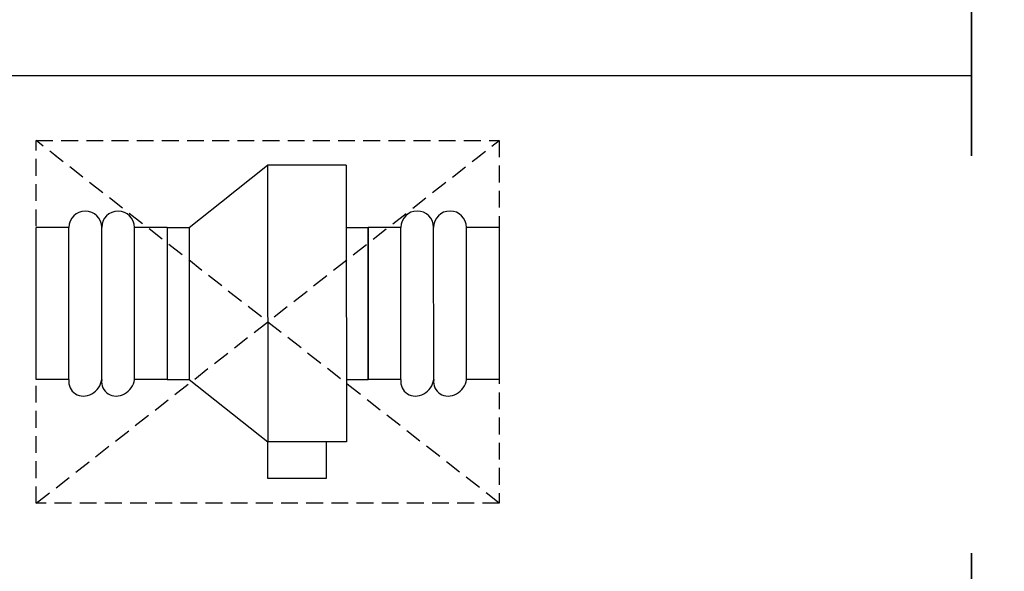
# Model space of a CAD drawing. Header units: inches. Extents: x 110711 to 158499, y 12149 to 19253.
# Tile 36 of 46: x 124629 to 124664, y 17558 to 17577. Entities that reach past the tile are written whole.
import ezdxf

# ---------------------------------------------------------------- set-up
doc = ezdxf.new("R2010")
doc.units = ezdxf.units.IN
doc.header["$MEASUREMENT"] = 0
doc.linetypes.add('HIDDEN', pattern=[0.375, 0.25, -0.125])
doc.layers.add('AC-SAD', color=104, linetype='Continuous')
doc.layers.add('INLINE  EXHAUST', color=211, linetype='Continuous', lineweight=0)
doc.layers.add('PP-HVAC', color=7, linetype='Continuous', lineweight=25)
doc.styles.get("Standard").update_dxf_attribs({"font": 'romans.shx', "height": 6})

# ---------------------------------------------------------------- blocks, each defined once
blk = doc.blocks.new('zw$239F')
at = {"layer": 'AC-SAD', "color": 8, "linetype": 'HIDDEN', "ltscale": 50}
for p, q in [((344.96, 0), (0, 269.96)), ((0, 0), (344.96, 269.96))]:
    blk.add_line(p, q, dxfattribs=at)
at = {"layer": 'AC-SAD'}
for p, q in [((113.9, 205.24), (172.48, 251.6)), ((172.48, 251.6), (172.48, 45.71)), ((231.06, 251.6), (172.48, 251.6)), ((231.06, 251.6), (231.06, 45.71)), ((97.63, 205.24), (97.63, 92.06)), ((97.63, 205.24), (113.9, 205.24)), ((113.9, 205.24), (113.9, 92.06)), ((231.06, 205.24), (247.33, 205.24)), ((247.33, 205.24), (247.33, 92.06)), ((344.96, 205.24), (344.96, 92.06)), ((97.63, 92.06), (113.9, 92.06)), ((113.9, 92.06), (172.48, 45.71)), ((231.06, 92.06), (247.33, 92.06)), ((231.06, 45.71), (172.48, 45.71)), ((172.48, 18.37), (172.48, 45.71)), ((216.09, 45.71), (216.09, 18.37)), ((216.09, 18.37), (172.48, 18.37))]:
    blk.add_line(p, q, dxfattribs=at)
at = {"layer": 'AC-SAD', "ltscale": 500}
for p, q in [((24.41, 205.24), (0, 205.24)), ((0, 92.06), (0, 205.24)), ((97.63, 205.24), (73.22, 205.24)), ((271.74, 205.24), (247.33, 205.24)), ((247.33, 92.06), (247.33, 205.24)), ((344.96, 205.24), (320.55, 205.24)), ((24.41, 92.06), (0, 92.06)), ((97.63, 92.06), (73.22, 92.06)), ((271.74, 92.06), (247.33, 92.06)), ((344.96, 92.06), (320.55, 92.06))]:
    blk.add_line(p, q, dxfattribs=at)
at = {"layer": 'AC-SAD', "color": 1, "ltscale": 500}
for p, q in [((24.41, 92.06), (24.41, 205.24)), ((48.81, 92.06), (48.81, 205.24)), ((73.22, 92.06), (73.22, 205.24)), ((271.74, 92.06), (271.74, 205.24)), ((296.14, 92.06), (296.14, 205.24)), ((320.55, 92.06), (320.55, 205.24))]:
    blk.add_line(p, q, dxfattribs=at)
at = {"layer": 'AC-SAD', "color": 8, "linetype": 'HIDDEN', "ltscale": 50}
blk.add_lwpolyline([(0, 0), (0, 269.96), (344.96, 269.96), (344.96, 0)], close=True, dxfattribs=at)
at = {"layer": 'AC-SAD', "color": 1, "ltscale": 500}
for centre, major_axis, ratio, start_param, end_param in [((36.61, 205.24), (-8.63, 8.63), 1, 3.926991, 7.068583), ((61.02, 205.24), (-8.63, 8.63), 1, 3.926991, 7.068583), ((283.94, 205.24), (-8.63, 8.63), 1, 3.926991, 7.068583), ((308.35, 205.24), (-8.63, 8.63), 1, 3.926991, 7.068583), ((36.61, 92.06), (-9.21, -9.21), 0.885218, 5.436977, 8.57857), ((61.02, 92.06), (-9.21, -9.21), 0.885218, 5.436977, 8.57857), ((283.94, 92.06), (-9.21, -9.21), 0.885218, 5.436977, 8.57857), ((308.35, 92.06), (-9.21, -9.21), 0.885218, 5.436977, 8.57857)]:
    blk.add_ellipse(centre, major_axis=major_axis, ratio=ratio, start_param=start_param, end_param=end_param, dxfattribs=at)

msp = doc.modelspace()

# ---------------------------------------------------------------- linework, layer by layer
at = {"layer": 'PP-HVAC', "linetype": 'Continuous', "ltscale": 10}
for p, q in [((124662.909, 17693.287), (124662.909, 17575.092)), ((124662.91, 17575.092), (124662.91, 17665.455)), ((124496.274, 17575.092), (124662.909, 17575.092)), ((124496.274, 17575.092), (124662.909, 17575.092)), ((124662.909, 17575.092), (124662.909, 17431.842)), ((124662.91, 17431.842), (124662.91, 17575.092))]:
    msp.add_line(p, q, dxfattribs=at)

# ---------------------------------------------------------------- next in the draw order: texts
at = {"layer": 'PP-HVAC', "linetype": 'Continuous', "ltscale": 10, "insert": (124526.565, 17569.104), "char_height": 6.3082, "width": 442.57216, "attachment_point": 1, "bg_fill": 2}
msp.add_mtext('\\pi6.1079;{\\fCentury Gothic|b1|i0|c0|p34;IN LINE  FAN }', dxfattribs=at)

# ---------------------------------------------------------------- next in the draw order: texts
at = {"layer": 'PP-HVAC', "linetype": 'Continuous', "ltscale": 10, "insert": (124497.975, 17567.706), "char_height": 6.3082, "width": 442.57216, "attachment_point": 1, "bg_fill": 2}
msp.add_mtext('\\pi6.1079;{\\fCentury Gothic|b1|i0|c0|p34;0.5}', dxfattribs=at)

# ---------------------------------------------------------------- next in the draw order: block references
at = {"layer": 'INLINE  EXHAUST', "lineweight": 30, "ltscale": 1000, "xscale": 0.04740736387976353, "yscale": 0.04740736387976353, "zscale": 0.04740736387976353, "rotation": 0.01125250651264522}
msp.add_blockref('zw$239F', (124629.871, 17560.004, 0), dxfattribs=at)

doc.saveas('drawing.dxf')
